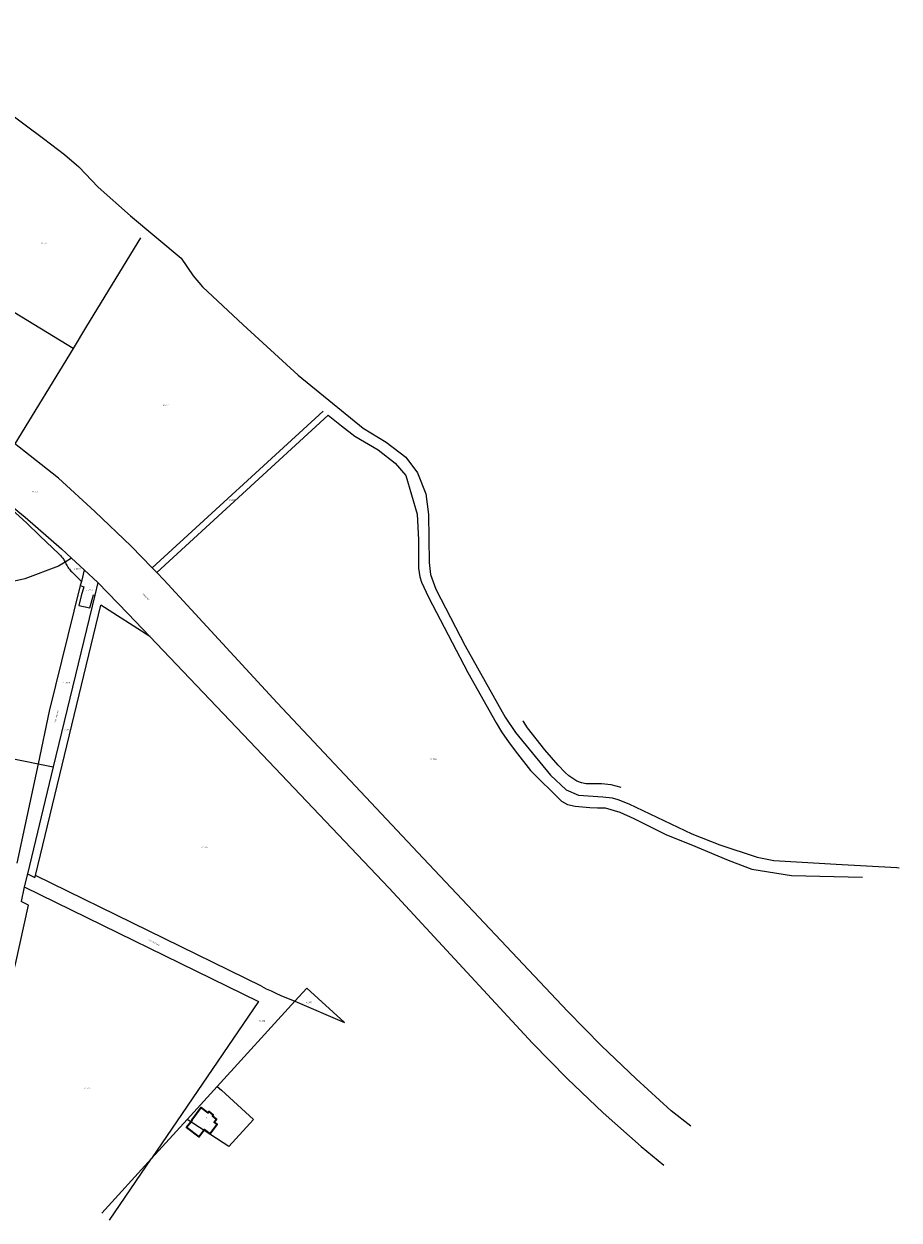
# Model space of a CAD drawing. Header units: metres. Extents: x 180383 to 183221, y 416441 to 418296.
# Tile 17 of 17: x 182685 to 183221, y 416460 to 417193. Entities that reach past the tile are written whole.
import ezdxf
from ezdxf.enums import TextEntityAlignment as Align
from ezdxf.lldxf.tags import DXFTag

# ---------------------------------------------------------------- set-up
doc = ezdxf.new("R2010")
doc.units = ezdxf.units.M
for name, color, linetype, lineweight in [('B-WE-KG-GRENS_PERCEEL-G', 150, 'KG-PERCEEL-SO', 18), ('B-WE-KG-GRENS_PERCEEL-S', 150, 'Continuous', 25), ('B-WE-OG-BEBOUWING-G', 7, 'Continuous', 35), ('B-WE-OG-BEBOUWING_HUISNUMMER-T18', 10, 'Continuous', 18), ('B-WE-OG-BEBOUWING_STRAATNAAM-T18', 10, 'Continuous', 18)]:
    doc.layers.add(name, color=color, linetype=linetype, lineweight=lineweight)
doc.styles.add('NLCS-ISO', font='NLCS-ISO.ttf')
doc.styles.add('NLCS-ISO-M500-T18', font='NLCS-ISO.ttf', dxfattribs={"height": 0.9})
tags = doc.linetypes.add('KG-PERCEEL-SO', pattern='A,5.5,-2,["P",Standard,S=1.8,R=0,X=-0.5,Y=-0.9],-2,5.5,-2,[5,NLCS.SHX,S=0.75,R=0,X=0,Y=0],-2', length=19).pattern_tags.tags
tags[6] = DXFTag(74, 10)

# ---------------------------------------------------------------- blocks, each defined once
blk = doc.blocks.new('SKG-PERCEELNUMMER-SO')
at = {"style": 'NLCS-ISO', "oblique": 10, "flags": 1}
for tag, p in [('GEMEENTECODE', (0, 2.6)), ('PERCEELGROOTTE', (0, -2.4))]:
    blk.add_attdef(tag, text='', height=1.8, dxfattribs=at).set_placement(p, align=Align.MIDDLE_CENTER)
at = {"style": 'NLCS-ISO', "oblique": 10}
blk.add_attdef('SECTIE', text='', height=1.8, dxfattribs=at).set_placement((-0.5, 0), align=Align.MIDDLE_RIGHT)
blk.add_attdef('PERCEELNUMMER', text='', height=1.8, dxfattribs=at).set_placement((0.5, 0), align=Align.MIDDLE_LEFT)

msp = doc.modelspace()

# ---------------------------------------------------------------- linework, layer by layer
at = {"layer": 'B-WE-KG-GRENS_PERCEEL-G', "flags": 128}
for points in [[(182630.295, 417192.923), (182634.125, 417179.312), (182637.031, 417168.125), (182654.187, 417152.062), (182673.796, 417140.093), (182697.171, 417122.75), (182709.968, 417112.906), (182718.703, 417105.375), (182730.687, 417092.968), (182750.468, 417075.281), (182781.484, 417049.5), (182788.906, 417038.687), (182794.593, 417031.812), (182819.484, 417008.5), (182853.218, 416977.687), (182892.89, 416945.187), (182907.14, 416936.656), (182919.062, 416927.406), (182926.203, 416917.812), (182931.296, 416905), (182933.031, 416892.375), (182933.5, 416862.875), (182934.234, 416855.593), (182937.437, 416846.656), (182955.515, 416811.875), (182979.968, 416768.156), (182986.39, 416758.875), (182996.546, 416746.281), (183007.718, 416732.625), (183017.453, 416723.656), (183024.859, 416720.437), (183039.89, 416719.312), (183045.468, 416718.843), (183049.015, 416717.812), (183055.781, 416715.093), (183094.437, 416696.625), (183111.562, 416689.906), (183134.312, 416682.406), (183144.625, 416680.343), (183182.656, 416678.187), (183219.828, 416676.125), (183221.297, 416675.91)], [(182756.656, 417061.781), (182723.521, 417007.684), (182715.233, 416994.112)], [(182715.233, 416994.112), (182639.152, 417040.33), (182617.823, 417053.221), (182616.29, 417050.67), (182610.452, 417043.085)], [(182715.233, 416994.112), (182679.578, 416935.722)], [(182763.746, 416859.694), (182868.433, 416955.719)], [(182871.637, 416953.138), (182766.585, 416856.765)], [(182871.637, 416953.138), (182879.765, 416946.593), (182887.953, 416940.437), (182902.203, 416931.906), (182912.64, 416923.75), (182919.062, 416916.25), (182926.078, 416892.593), (182926.875, 416876.906), (182926.812, 416859.5), (182927.609, 416854.187), (182928.703, 416850.906), (182932.984, 416841.687), (182957.14, 416795.5), (182974.406, 416764.656), (182977.765, 416759.156), (182982.359, 416752.437), (182987.578, 416745.75), (182995.546, 416735.562), (183014.406, 416716.718), (183018.156, 416714.593), (183022.812, 416713.625), (183031.765, 416712.843), (183036.453, 416712.75), (183041.281, 416712.562), (183050.171, 416709.937), (183058.843, 416706.062), (183078.843, 416696.187), (183093.734, 416690.25), (183116.515, 416680.5), (183131.015, 416675), (183155.453, 416671.281), (183198.937, 416670.116)], [(182625.947, 416935.017), (182626.257, 416934.802), (182643.25, 416922.694), (182659.906, 416910.127), (182669.063, 416902.795), (182677.994, 416895.19), (182686.689, 416887.317), (182695.143, 416879.184), (182706.541, 416868.285), (182706.985, 416867.861), (182707.415, 416867.421), (182707.83, 416866.968), (182708.229, 416866.5), (182708.612, 416866.019), (182708.978, 416865.526), (182709.327, 416865.02), (182709.659, 416864.502), (182709.972, 416863.974), (182710.268, 416863.435), (182710.392, 416863.19)], [(182626.237, 416936.032), (182641.779, 416925.271), (182663.125, 416909.226), (182685.885, 416890.757), (182708.098, 416871.263), (182714.331, 416865.513)], [(182763.746, 416859.694), (182750.875, 416872.968), (182728.64, 416894.125), (182706.296, 416914.531), (182682.25, 416933.687), (182679.578, 416935.722)], [(182710.392, 416863.19), (182706.262, 416860.755), (182685.622, 416852.993), (182649.833, 416844.955)], [(182714.331, 416865.513), (182710.392, 416863.19)], [(182710.392, 416863.19), (182710.545, 416862.886), (182710.896, 416862.191), (182711.27, 416861.509), (182711.668, 416860.84), (182712.088, 416860.186), (182712.531, 416859.546), (182712.996, 416858.921), (182713.482, 416858.313), (182713.988, 416857.722), (182714.514, 416857.149), (182715.06, 416856.595), (182720.342, 416851.41)], [(182714.331, 416865.513), (182722.063, 416858.38)], [(182722.063, 416858.38), (182720.342, 416851.41)], [(182722.063, 416858.38), (182730.44, 416850.651)], [(182766.585, 416856.765), (182763.746, 416859.694)], [(183093.763, 416517.643), (183081.703, 416527.031), (183060.281, 416546.656), (183038.984, 416566.812), (183018.265, 416588.125), (182926.562, 416685.218), (182840.25, 416777.031), (182770.812, 416852.406), (182766.585, 416856.765)], [(182719.697, 416848.797), (182700.71, 416771.884), (182693.85, 416739.593)], [(182719.697, 416848.797), (182721.763, 416848.117), (182720.162, 416842.556), (182718.776, 416836.696), (182725.526, 416835.1), (182727.827, 416843.217), (182728.591, 416843)], [(182720.342, 416851.41), (182719.697, 416848.797)], [(182730.44, 416850.651), (182728.591, 416843)], [(182730.44, 416850.651), (182748.92, 416831.795), (182762.327, 416817.697)], [(182728.591, 416843), (182703.147, 416737.708)], [(182692.238, 416671.278), (182732.199, 416836.752)], [(182762.327, 416817.697), (182732.199, 416836.752)], [(182762.327, 416817.697), (182819.515, 416757.562), (182908.906, 416663.375), (182996.625, 416568.437), (183017.906, 416546.75), (183040.015, 416525.718), (183063.296, 416505.218), (183077.252, 416493.675)], [(183051.114, 416725.042), (183045, 416726.648), (183038.946, 416727.315), (183029.624, 416727.451), (183026.77, 416727.981), (183023.918, 416728.928), (183019.055, 416732.209), (183016.827, 416734.264), (183012.456, 416738.799), (183008.375, 416743.461), (183004.369, 416748.287), (182993.698, 416761.717), (182991.155, 416765.454), (182990.796, 416766.035)], [(182624.264, 416706.105), (182635.716, 416751.384), (182693.85, 416739.593)], [(182693.85, 416739.593), (182680.905, 416678.659)], [(182703.147, 416737.708), (182687.305, 416672.149)], [(182693.85, 416739.593), (182703.147, 416737.708)], [(182687.305, 416672.149), (182685.605, 416665.106), (182685.408, 416664.227)], [(182687.305, 416672.149), (182691.902, 416669.887), (182692.238, 416671.278)], [(182830.678, 416603.344), (182692.238, 416671.278)], [(182685.408, 416664.227), (182683.376, 416655.165)], [(182685.408, 416664.227), (182828.918, 416593.934)], [(182636.731, 416487.989), (182661.473, 416549.858), (182665.91, 416563.01), (182672.671, 416587.848), (182679.928, 416616.912), (182688.032, 416653.073), (182683.376, 416655.165)], [(182830.678, 416603.344), (182833.606, 416601.86)], [(182833.606, 416601.86), (182836.54, 416600.443)], [(182836.54, 416600.443), (182839.472, 416599.099)], [(182839.472, 416599.099), (182842.51, 416597.776)], [(182842.51, 416597.776), (182851.1, 416594.136)], [(182851.1, 416594.136), (182858.482, 416602.245), (182881.622, 416581.203)], [(182828.918, 416593.934), (182763.355, 416497.745)], [(182803.599, 416541.954), (182851.1, 416594.136)], [(182851.1, 416594.136), (182881.622, 416581.203)], [(182785.087, 416521.618), (182803.599, 416541.954)], [(182806.12, 416539.659), (182825.783, 416521.758), (182810.637, 416505.12), (182785.087, 416521.618)], [(182803.599, 416541.954), (182806.12, 416539.659)], [(182763.355, 416497.745), (182785.087, 416521.618)], [(182732.974, 416464.37), (182763.355, 416497.745)], [(182737.686, 416460.085), (182763.355, 416497.745)]]:
    msp.add_lwpolyline(points, dxfattribs=at)
at = {"layer": 'B-WE-OG-BEBOUWING-G', "flags": 128}
msp.add_lwpolyline([(182788.151, 416521.128), (182784.859, 416516.704), (182792.366, 416511.118), (182794.789, 416514.347), (182795.646, 416515.491), (182799.032, 416512.956), (182803.453, 416518.862), (182801.774, 416520.152), (182803.143, 416521.986), (182800.636, 416523.884), (182801.168, 416524.608), (182798.563, 416526.535), (182798.018, 416525.824), (182793.799, 416528.984), (182788.024, 416521.223)], close=True, dxfattribs=at)

# ---------------------------------------------------------------- block references
at = {"layer": 'B-WE-KG-GRENS_PERCEEL-S', "xscale": 0.5, "yscale": 0.5, "zscale": 0.5}
for p, values in [((182696.803, 417058.465), {'PERCEELNUMMER': '351', 'SECTIE': 'M'}), ((182771.442, 416959.224), {'PERCEELNUMMER': '254', 'SECTIE': 'M'}), ((182691.366, 416906.185), {'PERCEELNUMMER': '395', 'SECTIE': 'M'}), ((182811.955, 416901.155), {'PERCEELNUMMER': '255', 'SECTIE': 'M'}), ((182716.692, 416859.114), {'PERCEELNUMMER': '2036', 'SECTIE': 'L'}), ((182724.273, 416846.091), {'PERCEELNUMMER': '2051', 'SECTIE': 'L'}), ((182710.337, 416789.294), {'PERCEELNUMMER': '2050', 'SECTIE': 'L'}), ((182710.895, 416760.575), {'PERCEELNUMMER': '165', 'SECTIE': 'M'}), ((182935.411, 416742.487), {'PERCEELNUMMER': '256', 'SECTIE': 'M'}), ((182795.192, 416688.42), {'PERCEELNUMMER': '376', 'SECTIE': 'M'}), ((182859.095, 416593.422), {'PERCEELNUMMER': '380', 'SECTIE': 'M'}), ((182830.435, 416581.977), {'PERCEELNUMMER': '375', 'SECTIE': 'M'}), ((182723.507, 416540.778), {'PERCEELNUMMER': '377', 'SECTIE': 'M'})]:
    msp.add_blockref('SKG-PERCEELNUMMER-SO', p, dxfattribs=at).add_auto_attribs(values)

# ---------------------------------------------------------------- texts
at = {"layer": 'B-WE-OG-BEBOUWING_HUISNUMMER-T18', "style": 'NLCS-ISO-M500-T18'}
msp.add_text('1', height=0.9, rotation=323.2, dxfattribs=at).set_placement((182796.959, 416522.689), align=Align.MIDDLE)
at = {"layer": 'B-WE-OG-BEBOUWING_STRAATNAAM-T18', "style": 'NLCS-ISO-M500-T18'}
for s, rotation, p in [('Maasveld', 313.9, (182760.064, 416841.866)), ('Ten Holtweg', 76.6, (182705.315, 416768.643)), ('Ten Holtweg', 332.8, (182764.775, 416630.145))]:
    msp.add_text(s, height=0.9, rotation=rotation, dxfattribs=at).set_placement(p, align=Align.MIDDLE)

doc.saveas('drawing.dxf')
